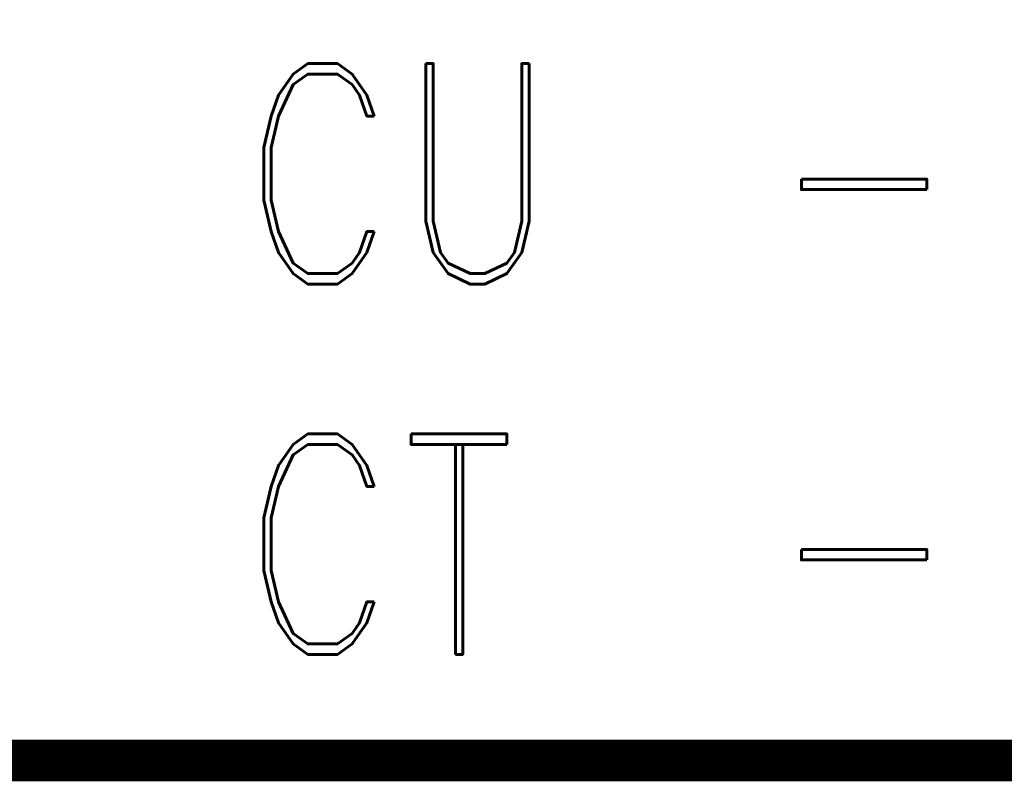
# Model space of a CAD drawing. Extents: x -2 to 113, y -136 to 16.
# Tile 17 of 256: x 28.09 to 32.98, y -136.04 to -132.26. Entities that reach past the tile are written whole.
import ezdxf
from ezdxf.enums import TextEntityAlignment as Align

# ---------------------------------------------------------------- set-up
doc = ezdxf.new("R2010")
doc.units = 0
doc.header["$MEASUREMENT"] = 0
doc.linetypes.add('SOLID', pattern=[0])
doc.layers.get('0').update_dxf_attribs({"linetype": 'SOLID'})
for name, color, linetype in [('1', 7, 'SOLID'), ('10', 7, 'SOLID'), ('11', 7, 'SOLID'), ('12', 7, 'SOLID'), ('13', 7, 'SOLID'), ('14', 7, 'SOLID'), ('15', 7, 'SOLID'), ('16', 7, 'SOLID'), ('17', 7, 'SOLID'), ('18', 7, 'SOLID'), ('19', 7, 'SOLID'), ('2', 7, 'SOLID'), ('20', 7, 'SOLID'), ('21', 7, 'SOLID'), ('22', 7, 'SOLID'), ('23', 7, 'SOLID'), ('24', 7, 'SOLID'), ('25', 7, 'SOLID'), ('26', 7, 'SOLID'), ('27', 7, 'SOLID'), ('28', 7, 'SOLID'), ('29', 7, 'SOLID'), ('3', 7, 'SOLID'), ('30', 7, 'SOLID'), ('31', 7, 'SOLID'), ('32', 7, 'SOLID'), ('33', 7, 'SOLID'), ('34', 7, 'SOLID'), ('35', 7, 'SOLID'), ('36', 7, 'SOLID'), ('37', 7, 'SOLID'), ('38', 7, 'SOLID'), ('39', 7, 'SOLID'), ('4', 7, 'SOLID'), ('40', 7, 'SOLID'), ('41', 7, 'SOLID'), ('42', 7, 'SOLID'), ('43', 7, 'SOLID'), ('44', 7, 'SOLID'), ('45', 7, 'SOLID'), ('46', 7, 'SOLID'), ('47', 7, 'SOLID'), ('48', 7, 'SOLID'), ('49', 7, 'SOLID'), ('5', 7, 'SOLID'), ('50', 7, 'SOLID'), ('51', 7, 'SOLID'), ('52', 7, 'SOLID'), ('53', 7, 'SOLID'), ('54', 7, 'SOLID'), ('55', 7, 'SOLID'), ('56', 7, 'SOLID'), ('57', 7, 'SOLID'), ('58', 7, 'SOLID'), ('59', 7, 'SOLID'), ('6', 7, 'SOLID'), ('60', 7, 'SOLID'), ('61', 7, 'SOLID'), ('62', 7, 'SOLID'), ('63', 7, 'SOLID'), ('64', 7, 'SOLID'), ('65', 7, 'SOLID'), ('66', 7, 'SOLID'), ('67', 7, 'SOLID'), ('68', 7, 'SOLID'), ('7', 7, 'SOLID'), ('8', 7, 'SOLID'), ('9', 7, 'SOLID')]:
    doc.layers.add(name, color=color, linetype=linetype)
doc.styles.add('ROMAND', font='romand', dxfattribs={"height": 1})

msp = doc.modelspace()

# ---------------------------------------------------------------- linework, layer by layer
at = {"color": 7, "linetype": 'SOLID', "const_width": 0.2059}
msp.add_lwpolyline([(-0.2175, -135.9326), (111.5472, -135.9326), (111.5472, -128.5797), (-0.2175, -128.5797), (-0.2175, -135.9326)], dxfattribs=at)
at = {"layer": '1', "color": 7, "linetype": 'SOLID', "const_width": 0.2059}
msp.add_lwpolyline([(-0.2175, -135.9326), (111.5472, -135.9326), (111.5472, -128.5797), (-0.2175, -128.5797), (-0.2175, -135.9326)], dxfattribs=at)
at = {"layer": '10', "color": 7, "linetype": 'SOLID', "const_width": 0.2059}
msp.add_lwpolyline([(-0.2175, -135.9326), (111.5472, -135.9326), (111.5472, -128.5797), (-0.2175, -128.5797), (-0.2175, -135.9326)], dxfattribs=at)
at = {"layer": '11', "color": 7, "linetype": 'SOLID', "const_width": 0.2059}
msp.add_lwpolyline([(-0.2175, -135.9326), (111.5472, -135.9326), (111.5472, -128.5797), (-0.2175, -128.5797), (-0.2175, -135.9326)], dxfattribs=at)
at = {"layer": '12', "color": 7, "linetype": 'SOLID', "const_width": 0.2059}
msp.add_lwpolyline([(-0.2175, -135.9326), (111.5472, -135.9326), (111.5472, -128.5797), (-0.2175, -128.5797), (-0.2175, -135.9326)], dxfattribs=at)
at = {"layer": '13', "color": 7, "linetype": 'SOLID', "const_width": 0.2059}
msp.add_lwpolyline([(-0.2175, -135.9326), (111.5472, -135.9326), (111.5472, -128.5797), (-0.2175, -128.5797), (-0.2175, -135.9326)], dxfattribs=at)
at = {"layer": '14', "color": 7, "linetype": 'SOLID', "const_width": 0.2059}
msp.add_lwpolyline([(-0.2175, -135.9326), (111.5472, -135.9326), (111.5472, -128.5797), (-0.2175, -128.5797), (-0.2175, -135.9326)], dxfattribs=at)
at = {"layer": '15', "color": 7, "linetype": 'SOLID', "const_width": 0.2059}
msp.add_lwpolyline([(-0.2175, -135.9326), (111.5472, -135.9326), (111.5472, -128.5797), (-0.2175, -128.5797), (-0.2175, -135.9326)], dxfattribs=at)
at = {"layer": '16', "color": 7, "linetype": 'SOLID', "const_width": 0.2059}
msp.add_lwpolyline([(-0.2175, -135.9326), (111.5472, -135.9326), (111.5472, -128.5797), (-0.2175, -128.5797), (-0.2175, -135.9326)], dxfattribs=at)
at = {"layer": '17', "color": 7, "linetype": 'SOLID', "const_width": 0.2059}
msp.add_lwpolyline([(-0.2175, -135.9326), (111.5472, -135.9326), (111.5472, -128.5797), (-0.2175, -128.5797), (-0.2175, -135.9326)], dxfattribs=at)
at = {"layer": '18', "color": 7, "linetype": 'SOLID', "const_width": 0.2059}
msp.add_lwpolyline([(-0.2175, -135.9326), (111.5472, -135.9326), (111.5472, -128.5797), (-0.2175, -128.5797), (-0.2175, -135.9326)], dxfattribs=at)
at = {"layer": '19', "color": 7, "linetype": 'SOLID', "const_width": 0.2059}
msp.add_lwpolyline([(-0.2175, -135.9326), (111.5472, -135.9326), (111.5472, -128.5797), (-0.2175, -128.5797), (-0.2175, -135.9326)], dxfattribs=at)
at = {"layer": '2', "color": 7, "linetype": 'SOLID', "const_width": 0.2059}
msp.add_lwpolyline([(-0.2175, -135.9326), (111.5472, -135.9326), (111.5472, -128.5797), (-0.2175, -128.5797), (-0.2175, -135.9326)], dxfattribs=at)
at = {"layer": '20', "color": 7, "linetype": 'SOLID', "const_width": 0.2059}
msp.add_lwpolyline([(-0.2175, -135.9326), (111.5472, -135.9326), (111.5472, -128.5797), (-0.2175, -128.5797), (-0.2175, -135.9326)], dxfattribs=at)
at = {"layer": '21', "color": 7, "linetype": 'SOLID', "const_width": 0.2059}
msp.add_lwpolyline([(-0.2175, -135.9326), (111.5472, -135.9326), (111.5472, -128.5797), (-0.2175, -128.5797), (-0.2175, -135.9326)], dxfattribs=at)
at = {"layer": '22', "color": 7, "linetype": 'SOLID', "const_width": 0.2059}
msp.add_lwpolyline([(-0.2175, -135.9326), (111.5472, -135.9326), (111.5472, -128.5797), (-0.2175, -128.5797), (-0.2175, -135.9326)], dxfattribs=at)
at = {"layer": '23', "color": 7, "linetype": 'SOLID', "const_width": 0.2059}
msp.add_lwpolyline([(-0.2175, -135.9326), (111.5472, -135.9326), (111.5472, -128.5797), (-0.2175, -128.5797), (-0.2175, -135.9326)], dxfattribs=at)
at = {"layer": '24', "color": 7, "linetype": 'SOLID', "const_width": 0.2059}
msp.add_lwpolyline([(-0.2175, -135.9326), (111.5472, -135.9326), (111.5472, -128.5797), (-0.2175, -128.5797), (-0.2175, -135.9326)], dxfattribs=at)
at = {"layer": '25', "color": 7, "linetype": 'SOLID', "const_width": 0.2059}
msp.add_lwpolyline([(-0.2175, -135.9326), (111.5472, -135.9326), (111.5472, -128.5797), (-0.2175, -128.5797), (-0.2175, -135.9326)], dxfattribs=at)
at = {"layer": '26', "color": 7, "linetype": 'SOLID', "const_width": 0.2059}
msp.add_lwpolyline([(-0.2175, -135.9326), (111.5472, -135.9326), (111.5472, -128.5797), (-0.2175, -128.5797), (-0.2175, -135.9326)], dxfattribs=at)
at = {"layer": '27', "color": 7, "linetype": 'SOLID', "const_width": 0.2059}
msp.add_lwpolyline([(-0.2175, -135.9326), (111.5472, -135.9326), (111.5472, -128.5797), (-0.2175, -128.5797), (-0.2175, -135.9326)], dxfattribs=at)
at = {"layer": '28', "color": 7, "linetype": 'SOLID', "const_width": 0.2059}
msp.add_lwpolyline([(-0.2175, -135.9326), (111.5472, -135.9326), (111.5472, -128.5797), (-0.2175, -128.5797), (-0.2175, -135.9326)], dxfattribs=at)
at = {"layer": '29', "color": 7, "linetype": 'SOLID', "const_width": 0.2059}
msp.add_lwpolyline([(-0.2175, -135.9326), (111.5472, -135.9326), (111.5472, -128.5797), (-0.2175, -128.5797), (-0.2175, -135.9326)], dxfattribs=at)
at = {"layer": '3', "color": 7, "linetype": 'SOLID', "const_width": 0.2059}
msp.add_lwpolyline([(-0.2175, -135.9326), (111.5472, -135.9326), (111.5472, -128.5797), (-0.2175, -128.5797), (-0.2175, -135.9326)], dxfattribs=at)
at = {"layer": '30', "color": 7, "linetype": 'SOLID', "const_width": 0.2059}
msp.add_lwpolyline([(-0.2175, -135.9326), (111.5472, -135.9326), (111.5472, -128.5797), (-0.2175, -128.5797), (-0.2175, -135.9326)], dxfattribs=at)
at = {"layer": '31', "color": 7, "linetype": 'SOLID', "const_width": 0.2059}
msp.add_lwpolyline([(-0.2175, -135.9326), (111.5472, -135.9326), (111.5472, -128.5797), (-0.2175, -128.5797), (-0.2175, -135.9326)], dxfattribs=at)
at = {"layer": '32', "color": 7, "linetype": 'SOLID', "const_width": 0.2059}
msp.add_lwpolyline([(-0.2175, -135.9326), (111.5472, -135.9326), (111.5472, -128.5797), (-0.2175, -128.5797), (-0.2175, -135.9326)], dxfattribs=at)
at = {"layer": '33', "color": 7, "linetype": 'SOLID', "const_width": 0.2059}
msp.add_lwpolyline([(-0.2175, -135.9326), (111.5472, -135.9326), (111.5472, -128.5797), (-0.2175, -128.5797), (-0.2175, -135.9326)], dxfattribs=at)
at = {"layer": '34', "color": 7, "linetype": 'SOLID', "const_width": 0.2059}
msp.add_lwpolyline([(-0.2175, -135.9326), (111.5472, -135.9326), (111.5472, -128.5797), (-0.2175, -128.5797), (-0.2175, -135.9326)], dxfattribs=at)
at = {"layer": '35', "color": 7, "linetype": 'SOLID', "const_width": 0.2059}
msp.add_lwpolyline([(-0.2175, -135.9326), (111.5472, -135.9326), (111.5472, -128.5797), (-0.2175, -128.5797), (-0.2175, -135.9326)], dxfattribs=at)
at = {"layer": '36', "color": 7, "linetype": 'SOLID', "const_width": 0.2059}
msp.add_lwpolyline([(-0.2175, -135.9326), (111.5472, -135.9326), (111.5472, -128.5797), (-0.2175, -128.5797), (-0.2175, -135.9326)], dxfattribs=at)
at = {"layer": '37', "color": 7, "linetype": 'SOLID', "const_width": 0.2059}
msp.add_lwpolyline([(-0.2175, -135.9326), (111.5472, -135.9326), (111.5472, -128.5797), (-0.2175, -128.5797), (-0.2175, -135.9326)], dxfattribs=at)
at = {"layer": '38', "color": 7, "linetype": 'SOLID', "const_width": 0.2059}
msp.add_lwpolyline([(-0.2175, -135.9326), (111.5472, -135.9326), (111.5472, -128.5797), (-0.2175, -128.5797), (-0.2175, -135.9326)], dxfattribs=at)
at = {"layer": '39', "color": 7, "linetype": 'SOLID', "const_width": 0.2059}
msp.add_lwpolyline([(-0.2175, -135.9326), (111.5472, -135.9326), (111.5472, -128.5797), (-0.2175, -128.5797), (-0.2175, -135.9326)], dxfattribs=at)
at = {"layer": '4', "color": 7, "linetype": 'SOLID', "const_width": 0.2059}
msp.add_lwpolyline([(-0.2175, -135.9326), (111.5472, -135.9326), (111.5472, -128.5797), (-0.2175, -128.5797), (-0.2175, -135.9326)], dxfattribs=at)
at = {"layer": '40', "color": 7, "linetype": 'SOLID', "const_width": 0.2059}
msp.add_lwpolyline([(-0.2175, -135.9326), (111.5472, -135.9326), (111.5472, -128.5797), (-0.2175, -128.5797), (-0.2175, -135.9326)], dxfattribs=at)
at = {"layer": '41', "color": 7, "linetype": 'SOLID', "const_width": 0.2059}
msp.add_lwpolyline([(-0.2175, -135.9326), (111.5472, -135.9326), (111.5472, -128.5797), (-0.2175, -128.5797), (-0.2175, -135.9326)], dxfattribs=at)
at = {"layer": '42', "color": 7, "linetype": 'SOLID', "const_width": 0.2059}
msp.add_lwpolyline([(-0.2175, -135.9326), (111.5472, -135.9326), (111.5472, -128.5797), (-0.2175, -128.5797), (-0.2175, -135.9326)], dxfattribs=at)
at = {"layer": '43', "color": 7, "linetype": 'SOLID', "const_width": 0.2059}
msp.add_lwpolyline([(-0.2175, -135.9326), (111.5472, -135.9326), (111.5472, -128.5797), (-0.2175, -128.5797), (-0.2175, -135.9326)], dxfattribs=at)
at = {"layer": '44', "color": 7, "linetype": 'SOLID', "const_width": 0.2059}
msp.add_lwpolyline([(-0.2175, -135.9326), (111.5472, -135.9326), (111.5472, -128.5797), (-0.2175, -128.5797), (-0.2175, -135.9326)], dxfattribs=at)
at = {"layer": '45', "color": 7, "linetype": 'SOLID', "const_width": 0.2059}
msp.add_lwpolyline([(-0.2175, -135.9326), (111.5472, -135.9326), (111.5472, -128.5797), (-0.2175, -128.5797), (-0.2175, -135.9326)], dxfattribs=at)
at = {"layer": '46', "color": 7, "linetype": 'SOLID', "const_width": 0.2059}
msp.add_lwpolyline([(-0.2175, -135.9326), (111.5472, -135.9326), (111.5472, -128.5797), (-0.2175, -128.5797), (-0.2175, -135.9326)], dxfattribs=at)
at = {"layer": '47', "color": 7, "linetype": 'SOLID', "const_width": 0.2059}
msp.add_lwpolyline([(-0.2175, -135.9326), (111.5472, -135.9326), (111.5472, -128.5797), (-0.2175, -128.5797), (-0.2175, -135.9326)], dxfattribs=at)
at = {"layer": '48', "color": 7, "linetype": 'SOLID', "const_width": 0.2059}
msp.add_lwpolyline([(-0.2175, -135.9326), (111.5472, -135.9326), (111.5472, -128.5797), (-0.2175, -128.5797), (-0.2175, -135.9326)], dxfattribs=at)
at = {"layer": '49', "color": 7, "linetype": 'SOLID', "const_width": 0.2059}
msp.add_lwpolyline([(-0.2175, -135.9326), (111.5472, -135.9326), (111.5472, -128.5797), (-0.2175, -128.5797), (-0.2175, -135.9326)], dxfattribs=at)
at = {"layer": '5', "color": 7, "linetype": 'SOLID', "const_width": 0.2059}
msp.add_lwpolyline([(-0.2175, -135.9326), (111.5472, -135.9326), (111.5472, -128.5797), (-0.2175, -128.5797), (-0.2175, -135.9326)], dxfattribs=at)
at = {"layer": '50', "color": 7, "linetype": 'SOLID', "const_width": 0.2059}
msp.add_lwpolyline([(-0.2175, -135.9326), (111.5472, -135.9326), (111.5472, -128.5797), (-0.2175, -128.5797), (-0.2175, -135.9326)], dxfattribs=at)
at = {"layer": '51', "color": 7, "linetype": 'SOLID', "const_width": 0.2059}
msp.add_lwpolyline([(-0.2175, -135.9326), (111.5472, -135.9326), (111.5472, -128.5797), (-0.2175, -128.5797), (-0.2175, -135.9326)], dxfattribs=at)
at = {"layer": '52', "color": 7, "linetype": 'SOLID', "const_width": 0.2059}
msp.add_lwpolyline([(-0.2175, -135.9326), (111.5472, -135.9326), (111.5472, -128.5797), (-0.2175, -128.5797), (-0.2175, -135.9326)], dxfattribs=at)
at = {"layer": '53', "color": 7, "linetype": 'SOLID', "const_width": 0.2059}
msp.add_lwpolyline([(-0.2175, -135.9326), (111.5472, -135.9326), (111.5472, -128.5797), (-0.2175, -128.5797), (-0.2175, -135.9326)], dxfattribs=at)
at = {"layer": '54', "color": 7, "linetype": 'SOLID', "const_width": 0.2059}
msp.add_lwpolyline([(-0.2175, -135.9326), (111.5472, -135.9326), (111.5472, -128.5797), (-0.2175, -128.5797), (-0.2175, -135.9326)], dxfattribs=at)
at = {"layer": '55', "color": 7, "linetype": 'SOLID', "const_width": 0.2059}
msp.add_lwpolyline([(-0.2175, -135.9326), (111.5472, -135.9326), (111.5472, -128.5797), (-0.2175, -128.5797), (-0.2175, -135.9326)], dxfattribs=at)
at = {"layer": '56', "color": 7, "linetype": 'SOLID', "const_width": 0.2059}
msp.add_lwpolyline([(-0.2175, -135.9326), (111.5472, -135.9326), (111.5472, -128.5797), (-0.2175, -128.5797), (-0.2175, -135.9326)], dxfattribs=at)
at = {"layer": '57', "color": 7, "linetype": 'SOLID', "const_width": 0.2059}
msp.add_lwpolyline([(-0.2175, -135.9326), (111.5472, -135.9326), (111.5472, -128.5797), (-0.2175, -128.5797), (-0.2175, -135.9326)], dxfattribs=at)
at = {"layer": '58', "color": 7, "linetype": 'SOLID', "const_width": 0.2059}
msp.add_lwpolyline([(-0.2175, -135.9326), (111.5472, -135.9326), (111.5472, -128.5797), (-0.2175, -128.5797), (-0.2175, -135.9326)], dxfattribs=at)
at = {"layer": '59', "color": 7, "linetype": 'SOLID', "const_width": 0.2059}
msp.add_lwpolyline([(-0.2175, -135.9326), (111.5472, -135.9326), (111.5472, -128.5797), (-0.2175, -128.5797), (-0.2175, -135.9326)], dxfattribs=at)
at = {"layer": '6', "color": 7, "linetype": 'SOLID', "const_width": 0.2059}
msp.add_lwpolyline([(-0.2175, -135.9326), (111.5472, -135.9326), (111.5472, -128.5797), (-0.2175, -128.5797), (-0.2175, -135.9326)], dxfattribs=at)
at = {"layer": '60', "color": 7, "linetype": 'SOLID', "const_width": 0.2059}
msp.add_lwpolyline([(-0.2175, -135.9326), (111.5472, -135.9326), (111.5472, -128.5797), (-0.2175, -128.5797), (-0.2175, -135.9326)], dxfattribs=at)
at = {"layer": '61', "color": 7, "linetype": 'SOLID', "const_width": 0.2059}
msp.add_lwpolyline([(-0.2175, -135.9326), (111.5472, -135.9326), (111.5472, -128.5797), (-0.2175, -128.5797), (-0.2175, -135.9326)], dxfattribs=at)
at = {"layer": '62', "color": 7, "linetype": 'SOLID', "const_width": 0.2059}
msp.add_lwpolyline([(-0.2175, -135.9326), (111.5472, -135.9326), (111.5472, -128.5797), (-0.2175, -128.5797), (-0.2175, -135.9326)], dxfattribs=at)
at = {"layer": '63', "color": 7, "linetype": 'SOLID', "const_width": 0.2059}
msp.add_lwpolyline([(-0.2175, -135.9326), (111.5472, -135.9326), (111.5472, -128.5797), (-0.2175, -128.5797), (-0.2175, -135.9326)], dxfattribs=at)
at = {"layer": '64', "color": 7, "linetype": 'SOLID', "const_width": 0.2059}
msp.add_lwpolyline([(-0.2175, -135.9326), (111.5472, -135.9326), (111.5472, -128.5797), (-0.2175, -128.5797), (-0.2175, -135.9326)], dxfattribs=at)
at = {"layer": '65', "color": 7, "linetype": 'SOLID', "const_width": 0.2059}
msp.add_lwpolyline([(-0.2175, -135.9326), (111.5472, -135.9326), (111.5472, -128.5797), (-0.2175, -128.5797), (-0.2175, -135.9326)], dxfattribs=at)
at = {"layer": '66', "color": 7, "linetype": 'SOLID', "const_width": 0.2059}
msp.add_lwpolyline([(-0.2175, -135.9326), (111.5472, -135.9326), (111.5472, -128.5797), (-0.2175, -128.5797), (-0.2175, -135.9326)], dxfattribs=at)
at = {"layer": '67', "color": 7, "linetype": 'SOLID', "const_width": 0.2059}
msp.add_lwpolyline([(-0.2175, -135.9326), (111.5472, -135.9326), (111.5472, -128.5797), (-0.2175, -128.5797), (-0.2175, -135.9326)], dxfattribs=at)
at = {"layer": '68', "color": 7, "linetype": 'SOLID', "const_width": 0.2059}
msp.add_lwpolyline([(-0.2175, -135.9326), (111.5472, -135.9326), (111.5472, -128.5797), (-0.2175, -128.5797), (-0.2175, -135.9326)], dxfattribs=at)
at = {"layer": '7', "color": 7, "linetype": 'SOLID', "const_width": 0.2059}
msp.add_lwpolyline([(-0.2175, -135.9326), (111.5472, -135.9326), (111.5472, -128.5797), (-0.2175, -128.5797), (-0.2175, -135.9326)], dxfattribs=at)
at = {"layer": '8', "color": 7, "linetype": 'SOLID', "const_width": 0.2059}
msp.add_lwpolyline([(-0.2175, -135.9326), (111.5472, -135.9326), (111.5472, -128.5797), (-0.2175, -128.5797), (-0.2175, -135.9326)], dxfattribs=at)
at = {"layer": '9', "color": 7, "linetype": 'SOLID', "const_width": 0.2059}
msp.add_lwpolyline([(-0.2175, -135.9326), (111.5472, -135.9326), (111.5472, -128.5797), (-0.2175, -128.5797), (-0.2175, -135.9326)], dxfattribs=at)

# ---------------------------------------------------------------- texts
at = {"color": 7, "style": 'ROMAND', "width": 0.78}
for s, p in [('CU', (29.1942, -133.0209)), ('CT', (29.1942, -134.8591))]:
    msp.add_text(s, height=1.09412, dxfattribs=at).set_placement(p, align=Align.MIDDLE_LEFT)
for p in [(32.2825, -133.0209), (32.2825, -134.8591)]:
    msp.add_text('-', height=1.0941, dxfattribs=at).set_placement(p, align=Align.MIDDLE_CENTER)
at = {"layer": '1', "color": 7, "style": 'ROMAND', "width": 0.78}
for s, p in [('CU', (29.1942, -133.0209)), ('CT', (29.1942, -134.8591))]:
    msp.add_text(s, height=1.09412, dxfattribs=at).set_placement(p, align=Align.MIDDLE_LEFT)
for p in [(32.2825, -133.0209), (32.2825, -134.8591)]:
    msp.add_text('-', height=1.0941, dxfattribs=at).set_placement(p, align=Align.MIDDLE_CENTER)
at = {"layer": '10', "color": 7, "style": 'ROMAND', "width": 0.78}
for s, p in [('CU', (29.1942, -133.0209)), ('CT', (29.1942, -134.8591))]:
    msp.add_text(s, height=1.09412, dxfattribs=at).set_placement(p, align=Align.MIDDLE_LEFT)
for p in [(32.2825, -133.0209), (32.2825, -134.8591)]:
    msp.add_text('-', height=1.0941, dxfattribs=at).set_placement(p, align=Align.MIDDLE_CENTER)
at = {"layer": '11', "color": 7, "style": 'ROMAND', "width": 0.78}
for s, p in [('CU', (29.1942, -133.0209)), ('CT', (29.1942, -134.8591))]:
    msp.add_text(s, height=1.09412, dxfattribs=at).set_placement(p, align=Align.MIDDLE_LEFT)
for p in [(32.2825, -133.0209), (32.2825, -134.8591)]:
    msp.add_text('-', height=1.0941, dxfattribs=at).set_placement(p, align=Align.MIDDLE_CENTER)
at = {"layer": '12', "color": 7, "style": 'ROMAND', "width": 0.78}
for s, p in [('CU', (29.1942, -133.0209)), ('CT', (29.1942, -134.8591))]:
    msp.add_text(s, height=1.09412, dxfattribs=at).set_placement(p, align=Align.MIDDLE_LEFT)
for p in [(32.2825, -133.0209), (32.2825, -134.8591)]:
    msp.add_text('-', height=1.0941, dxfattribs=at).set_placement(p, align=Align.MIDDLE_CENTER)
at = {"layer": '13', "color": 7, "style": 'ROMAND', "width": 0.78}
for s, p in [('CU', (29.1942, -133.0209)), ('CT', (29.1942, -134.8591))]:
    msp.add_text(s, height=1.09412, dxfattribs=at).set_placement(p, align=Align.MIDDLE_LEFT)
for p in [(32.2825, -133.0209), (32.2825, -134.8591)]:
    msp.add_text('-', height=1.0941, dxfattribs=at).set_placement(p, align=Align.MIDDLE_CENTER)
at = {"layer": '14', "color": 7, "style": 'ROMAND', "width": 0.78}
for s, p in [('CU', (29.1942, -133.0209)), ('CT', (29.1942, -134.8591))]:
    msp.add_text(s, height=1.09412, dxfattribs=at).set_placement(p, align=Align.MIDDLE_LEFT)
for p in [(32.2825, -133.0209), (32.2825, -134.8591)]:
    msp.add_text('-', height=1.0941, dxfattribs=at).set_placement(p, align=Align.MIDDLE_CENTER)
at = {"layer": '15', "color": 7, "style": 'ROMAND', "width": 0.78}
for s, p in [('CU', (29.1942, -133.0209)), ('CT', (29.1942, -134.8591))]:
    msp.add_text(s, height=1.09412, dxfattribs=at).set_placement(p, align=Align.MIDDLE_LEFT)
for p in [(32.2825, -133.0209), (32.2825, -134.8591)]:
    msp.add_text('-', height=1.0941, dxfattribs=at).set_placement(p, align=Align.MIDDLE_CENTER)
at = {"layer": '16', "color": 7, "style": 'ROMAND', "width": 0.78}
for s, p in [('CU', (29.1942, -133.0209)), ('CT', (29.1942, -134.8591))]:
    msp.add_text(s, height=1.09412, dxfattribs=at).set_placement(p, align=Align.MIDDLE_LEFT)
for p in [(32.2825, -133.0209), (32.2825, -134.8591)]:
    msp.add_text('-', height=1.0941, dxfattribs=at).set_placement(p, align=Align.MIDDLE_CENTER)
at = {"layer": '17', "color": 7, "style": 'ROMAND', "width": 0.78}
for s, p in [('CU', (29.1942, -133.0209)), ('CT', (29.1942, -134.8591))]:
    msp.add_text(s, height=1.09412, dxfattribs=at).set_placement(p, align=Align.MIDDLE_LEFT)
for p in [(32.2825, -133.0209), (32.2825, -134.8591)]:
    msp.add_text('-', height=1.0941, dxfattribs=at).set_placement(p, align=Align.MIDDLE_CENTER)
at = {"layer": '18', "color": 7, "style": 'ROMAND', "width": 0.78}
for s, p in [('CU', (29.1942, -133.0209)), ('CT', (29.1942, -134.8591))]:
    msp.add_text(s, height=1.09412, dxfattribs=at).set_placement(p, align=Align.MIDDLE_LEFT)
for p in [(32.2825, -133.0209), (32.2825, -134.8591)]:
    msp.add_text('-', height=1.0941, dxfattribs=at).set_placement(p, align=Align.MIDDLE_CENTER)
at = {"layer": '19', "color": 7, "style": 'ROMAND', "width": 0.78}
for s, p in [('CU', (29.1942, -133.0209)), ('CT', (29.1942, -134.8591))]:
    msp.add_text(s, height=1.09412, dxfattribs=at).set_placement(p, align=Align.MIDDLE_LEFT)
for p in [(32.2825, -133.0209), (32.2825, -134.8591)]:
    msp.add_text('-', height=1.0941, dxfattribs=at).set_placement(p, align=Align.MIDDLE_CENTER)
at = {"layer": '2', "color": 7, "style": 'ROMAND', "width": 0.78}
for s, p in [('CU', (29.1942, -133.0209)), ('CT', (29.1942, -134.8591))]:
    msp.add_text(s, height=1.09412, dxfattribs=at).set_placement(p, align=Align.MIDDLE_LEFT)
for p in [(32.2825, -133.0209), (32.2825, -134.8591)]:
    msp.add_text('-', height=1.0941, dxfattribs=at).set_placement(p, align=Align.MIDDLE_CENTER)
at = {"layer": '20', "color": 7, "style": 'ROMAND', "width": 0.78}
for s, p in [('CU', (29.1942, -133.0209)), ('CT', (29.1942, -134.8591))]:
    msp.add_text(s, height=1.09412, dxfattribs=at).set_placement(p, align=Align.MIDDLE_LEFT)
for p in [(32.2825, -133.0209), (32.2825, -134.8591)]:
    msp.add_text('-', height=1.0941, dxfattribs=at).set_placement(p, align=Align.MIDDLE_CENTER)
at = {"layer": '21', "color": 7, "style": 'ROMAND', "width": 0.78}
for s, p in [('CU', (29.1942, -133.0209)), ('CT', (29.1942, -134.8591))]:
    msp.add_text(s, height=1.09412, dxfattribs=at).set_placement(p, align=Align.MIDDLE_LEFT)
for p in [(32.2825, -133.0209), (32.2825, -134.8591)]:
    msp.add_text('-', height=1.0941, dxfattribs=at).set_placement(p, align=Align.MIDDLE_CENTER)
at = {"layer": '22', "color": 7, "style": 'ROMAND', "width": 0.78}
for s, p in [('CU', (29.1942, -133.0209)), ('CT', (29.1942, -134.8591))]:
    msp.add_text(s, height=1.09412, dxfattribs=at).set_placement(p, align=Align.MIDDLE_LEFT)
for p in [(32.2825, -133.0209), (32.2825, -134.8591)]:
    msp.add_text('-', height=1.0941, dxfattribs=at).set_placement(p, align=Align.MIDDLE_CENTER)
at = {"layer": '23', "color": 7, "style": 'ROMAND', "width": 0.78}
for s, p in [('CU', (29.1942, -133.0209)), ('CT', (29.1942, -134.8591))]:
    msp.add_text(s, height=1.09412, dxfattribs=at).set_placement(p, align=Align.MIDDLE_LEFT)
for p in [(32.2825, -133.0209), (32.2825, -134.8591)]:
    msp.add_text('-', height=1.0941, dxfattribs=at).set_placement(p, align=Align.MIDDLE_CENTER)
at = {"layer": '24', "color": 7, "style": 'ROMAND', "width": 0.78}
for s, p in [('CU', (29.1942, -133.0209)), ('CT', (29.1942, -134.8591))]:
    msp.add_text(s, height=1.09412, dxfattribs=at).set_placement(p, align=Align.MIDDLE_LEFT)
for p in [(32.2825, -133.0209), (32.2825, -134.8591)]:
    msp.add_text('-', height=1.0941, dxfattribs=at).set_placement(p, align=Align.MIDDLE_CENTER)
at = {"layer": '25', "color": 7, "style": 'ROMAND', "width": 0.78}
for s, p in [('CU', (29.1942, -133.0209)), ('CT', (29.1942, -134.8591))]:
    msp.add_text(s, height=1.09412, dxfattribs=at).set_placement(p, align=Align.MIDDLE_LEFT)
for p in [(32.2825, -133.0209), (32.2825, -134.8591)]:
    msp.add_text('-', height=1.0941, dxfattribs=at).set_placement(p, align=Align.MIDDLE_CENTER)
at = {"layer": '26', "color": 7, "style": 'ROMAND', "width": 0.78}
for s, p in [('CU', (29.1942, -133.0209)), ('CT', (29.1942, -134.8591))]:
    msp.add_text(s, height=1.09412, dxfattribs=at).set_placement(p, align=Align.MIDDLE_LEFT)
for p in [(32.2825, -133.0209), (32.2825, -134.8591)]:
    msp.add_text('-', height=1.0941, dxfattribs=at).set_placement(p, align=Align.MIDDLE_CENTER)
at = {"layer": '27', "color": 7, "style": 'ROMAND', "width": 0.78}
for s, p in [('CU', (29.1942, -133.0209)), ('CT', (29.1942, -134.8591))]:
    msp.add_text(s, height=1.09412, dxfattribs=at).set_placement(p, align=Align.MIDDLE_LEFT)
for p in [(32.2825, -133.0209), (32.2825, -134.8591)]:
    msp.add_text('-', height=1.0941, dxfattribs=at).set_placement(p, align=Align.MIDDLE_CENTER)
at = {"layer": '28', "color": 7, "style": 'ROMAND', "width": 0.78}
for s, p in [('CU', (29.1942, -133.0209)), ('CT', (29.1942, -134.8591))]:
    msp.add_text(s, height=1.09412, dxfattribs=at).set_placement(p, align=Align.MIDDLE_LEFT)
for p in [(32.2825, -133.0209), (32.2825, -134.8591)]:
    msp.add_text('-', height=1.0941, dxfattribs=at).set_placement(p, align=Align.MIDDLE_CENTER)
at = {"layer": '29', "color": 7, "style": 'ROMAND', "width": 0.78}
for s, p in [('CU', (29.1942, -133.0209)), ('CT', (29.1942, -134.8591))]:
    msp.add_text(s, height=1.09412, dxfattribs=at).set_placement(p, align=Align.MIDDLE_LEFT)
for p in [(32.2825, -133.0209), (32.2825, -134.8591)]:
    msp.add_text('-', height=1.0941, dxfattribs=at).set_placement(p, align=Align.MIDDLE_CENTER)
at = {"layer": '3', "color": 7, "style": 'ROMAND', "width": 0.78}
for s, p in [('CU', (29.1942, -133.0209)), ('CT', (29.1942, -134.8591))]:
    msp.add_text(s, height=1.09412, dxfattribs=at).set_placement(p, align=Align.MIDDLE_LEFT)
for p in [(32.2825, -133.0209), (32.2825, -134.8591)]:
    msp.add_text('-', height=1.0941, dxfattribs=at).set_placement(p, align=Align.MIDDLE_CENTER)
at = {"layer": '30', "color": 7, "style": 'ROMAND', "width": 0.78}
for s, p in [('CU', (29.1942, -133.0209)), ('CT', (29.1942, -134.8591))]:
    msp.add_text(s, height=1.09412, dxfattribs=at).set_placement(p, align=Align.MIDDLE_LEFT)
for p in [(32.2825, -133.0209), (32.2825, -134.8591)]:
    msp.add_text('-', height=1.0941, dxfattribs=at).set_placement(p, align=Align.MIDDLE_CENTER)
at = {"layer": '31', "color": 7, "style": 'ROMAND', "width": 0.78}
for s, p in [('CU', (29.1942, -133.0209)), ('CT', (29.1942, -134.8591))]:
    msp.add_text(s, height=1.09412, dxfattribs=at).set_placement(p, align=Align.MIDDLE_LEFT)
for p in [(32.2825, -133.0209), (32.2825, -134.8591)]:
    msp.add_text('-', height=1.0941, dxfattribs=at).set_placement(p, align=Align.MIDDLE_CENTER)
at = {"layer": '32', "color": 7, "style": 'ROMAND', "width": 0.78}
for s, p in [('CU', (29.1942, -133.0209)), ('CT', (29.1942, -134.8591))]:
    msp.add_text(s, height=1.09412, dxfattribs=at).set_placement(p, align=Align.MIDDLE_LEFT)
for p in [(32.2825, -133.0209), (32.2825, -134.8591)]:
    msp.add_text('-', height=1.0941, dxfattribs=at).set_placement(p, align=Align.MIDDLE_CENTER)
at = {"layer": '33', "color": 7, "style": 'ROMAND', "width": 0.78}
for s, p in [('CU', (29.1942, -133.0209)), ('CT', (29.1942, -134.8591))]:
    msp.add_text(s, height=1.09412, dxfattribs=at).set_placement(p, align=Align.MIDDLE_LEFT)
for p in [(32.2825, -133.0209), (32.2825, -134.8591)]:
    msp.add_text('-', height=1.0941, dxfattribs=at).set_placement(p, align=Align.MIDDLE_CENTER)
at = {"layer": '34', "color": 7, "style": 'ROMAND', "width": 0.78}
for s, p in [('CU', (29.1942, -133.0209)), ('CT', (29.1942, -134.8591))]:
    msp.add_text(s, height=1.09412, dxfattribs=at).set_placement(p, align=Align.MIDDLE_LEFT)
for p in [(32.2825, -133.0209), (32.2825, -134.8591)]:
    msp.add_text('-', height=1.0941, dxfattribs=at).set_placement(p, align=Align.MIDDLE_CENTER)
at = {"layer": '35', "color": 7, "style": 'ROMAND', "width": 0.78}
for s, p in [('CU', (29.1942, -133.0209)), ('CT', (29.1942, -134.8591))]:
    msp.add_text(s, height=1.09412, dxfattribs=at).set_placement(p, align=Align.MIDDLE_LEFT)
for p in [(32.2825, -133.0209), (32.2825, -134.8591)]:
    msp.add_text('-', height=1.0941, dxfattribs=at).set_placement(p, align=Align.MIDDLE_CENTER)
at = {"layer": '36', "color": 7, "style": 'ROMAND', "width": 0.78}
for s, p in [('CU', (29.1942, -133.0209)), ('CT', (29.1942, -134.8591))]:
    msp.add_text(s, height=1.09412, dxfattribs=at).set_placement(p, align=Align.MIDDLE_LEFT)
for p in [(32.2825, -133.0209), (32.2825, -134.8591)]:
    msp.add_text('-', height=1.0941, dxfattribs=at).set_placement(p, align=Align.MIDDLE_CENTER)
at = {"layer": '37', "color": 7, "style": 'ROMAND', "width": 0.78}
for s, p in [('CU', (29.1942, -133.0209)), ('CT', (29.1942, -134.8591))]:
    msp.add_text(s, height=1.09412, dxfattribs=at).set_placement(p, align=Align.MIDDLE_LEFT)
for p in [(32.2825, -133.0209), (32.2825, -134.8591)]:
    msp.add_text('-', height=1.0941, dxfattribs=at).set_placement(p, align=Align.MIDDLE_CENTER)
at = {"layer": '38', "color": 7, "style": 'ROMAND', "width": 0.78}
for s, p in [('CU', (29.1942, -133.0209)), ('CT', (29.1942, -134.8591))]:
    msp.add_text(s, height=1.09412, dxfattribs=at).set_placement(p, align=Align.MIDDLE_LEFT)
for p in [(32.2825, -133.0209), (32.2825, -134.8591)]:
    msp.add_text('-', height=1.0941, dxfattribs=at).set_placement(p, align=Align.MIDDLE_CENTER)
at = {"layer": '39', "color": 7, "style": 'ROMAND', "width": 0.78}
for s, p in [('CU', (29.1942, -133.0209)), ('CT', (29.1942, -134.8591))]:
    msp.add_text(s, height=1.09412, dxfattribs=at).set_placement(p, align=Align.MIDDLE_LEFT)
for p in [(32.2825, -133.0209), (32.2825, -134.8591)]:
    msp.add_text('-', height=1.0941, dxfattribs=at).set_placement(p, align=Align.MIDDLE_CENTER)
at = {"layer": '4', "color": 7, "style": 'ROMAND', "width": 0.78}
for s, p in [('CU', (29.1942, -133.0209)), ('CT', (29.1942, -134.8591))]:
    msp.add_text(s, height=1.09412, dxfattribs=at).set_placement(p, align=Align.MIDDLE_LEFT)
for p in [(32.2825, -133.0209), (32.2825, -134.8591)]:
    msp.add_text('-', height=1.0941, dxfattribs=at).set_placement(p, align=Align.MIDDLE_CENTER)
at = {"layer": '40', "color": 7, "style": 'ROMAND', "width": 0.78}
for s, p in [('CU', (29.1942, -133.0209)), ('CT', (29.1942, -134.8591))]:
    msp.add_text(s, height=1.09412, dxfattribs=at).set_placement(p, align=Align.MIDDLE_LEFT)
for p in [(32.2825, -133.0209), (32.2825, -134.8591)]:
    msp.add_text('-', height=1.0941, dxfattribs=at).set_placement(p, align=Align.MIDDLE_CENTER)
at = {"layer": '41', "color": 7, "style": 'ROMAND', "width": 0.78}
for s, p in [('CU', (29.1942, -133.0209)), ('CT', (29.1942, -134.8591))]:
    msp.add_text(s, height=1.09412, dxfattribs=at).set_placement(p, align=Align.MIDDLE_LEFT)
for p in [(32.2825, -133.0209), (32.2825, -134.8591)]:
    msp.add_text('-', height=1.0941, dxfattribs=at).set_placement(p, align=Align.MIDDLE_CENTER)
at = {"layer": '42', "color": 7, "style": 'ROMAND', "width": 0.78}
for s, p in [('CU', (29.1942, -133.0209)), ('CT', (29.1942, -134.8591))]:
    msp.add_text(s, height=1.09412, dxfattribs=at).set_placement(p, align=Align.MIDDLE_LEFT)
for p in [(32.2825, -133.0209), (32.2825, -134.8591)]:
    msp.add_text('-', height=1.0941, dxfattribs=at).set_placement(p, align=Align.MIDDLE_CENTER)
at = {"layer": '43', "color": 7, "style": 'ROMAND', "width": 0.78}
for s, p in [('CU', (29.1942, -133.0209)), ('CT', (29.1942, -134.8591))]:
    msp.add_text(s, height=1.09412, dxfattribs=at).set_placement(p, align=Align.MIDDLE_LEFT)
for p in [(32.2825, -133.0209), (32.2825, -134.8591)]:
    msp.add_text('-', height=1.0941, dxfattribs=at).set_placement(p, align=Align.MIDDLE_CENTER)
at = {"layer": '44', "color": 7, "style": 'ROMAND', "width": 0.78}
for s, p in [('CU', (29.1942, -133.0209)), ('CT', (29.1942, -134.8591))]:
    msp.add_text(s, height=1.09412, dxfattribs=at).set_placement(p, align=Align.MIDDLE_LEFT)
for p in [(32.2825, -133.0209), (32.2825, -134.8591)]:
    msp.add_text('-', height=1.0941, dxfattribs=at).set_placement(p, align=Align.MIDDLE_CENTER)
at = {"layer": '45', "color": 7, "style": 'ROMAND', "width": 0.78}
for s, p in [('CU', (29.1942, -133.0209)), ('CT', (29.1942, -134.8591))]:
    msp.add_text(s, height=1.09412, dxfattribs=at).set_placement(p, align=Align.MIDDLE_LEFT)
for p in [(32.2825, -133.0209), (32.2825, -134.8591)]:
    msp.add_text('-', height=1.0941, dxfattribs=at).set_placement(p, align=Align.MIDDLE_CENTER)
at = {"layer": '46', "color": 7, "style": 'ROMAND', "width": 0.78}
for s, p in [('CU', (29.1942, -133.0209)), ('CT', (29.1942, -134.8591))]:
    msp.add_text(s, height=1.09412, dxfattribs=at).set_placement(p, align=Align.MIDDLE_LEFT)
for p in [(32.2825, -133.0209), (32.2825, -134.8591)]:
    msp.add_text('-', height=1.0941, dxfattribs=at).set_placement(p, align=Align.MIDDLE_CENTER)
at = {"layer": '47', "color": 7, "style": 'ROMAND', "width": 0.78}
for s, p in [('CU', (29.1942, -133.0209)), ('CT', (29.1942, -134.8591))]:
    msp.add_text(s, height=1.09412, dxfattribs=at).set_placement(p, align=Align.MIDDLE_LEFT)
for p in [(32.2825, -133.0209), (32.2825, -134.8591)]:
    msp.add_text('-', height=1.0941, dxfattribs=at).set_placement(p, align=Align.MIDDLE_CENTER)
at = {"layer": '48', "color": 7, "style": 'ROMAND', "width": 0.78}
for s, p in [('CU', (29.1942, -133.0209)), ('CT', (29.1942, -134.8591))]:
    msp.add_text(s, height=1.09412, dxfattribs=at).set_placement(p, align=Align.MIDDLE_LEFT)
for p in [(32.2825, -133.0209), (32.2825, -134.8591)]:
    msp.add_text('-', height=1.0941, dxfattribs=at).set_placement(p, align=Align.MIDDLE_CENTER)
at = {"layer": '49', "color": 7, "style": 'ROMAND', "width": 0.78}
for s, p in [('CU', (29.1942, -133.0209)), ('CT', (29.1942, -134.8591))]:
    msp.add_text(s, height=1.09412, dxfattribs=at).set_placement(p, align=Align.MIDDLE_LEFT)
for p in [(32.2825, -133.0209), (32.2825, -134.8591)]:
    msp.add_text('-', height=1.0941, dxfattribs=at).set_placement(p, align=Align.MIDDLE_CENTER)
at = {"layer": '5', "color": 7, "style": 'ROMAND', "width": 0.78}
for s, p in [('CU', (29.1942, -133.0209)), ('CT', (29.1942, -134.8591))]:
    msp.add_text(s, height=1.09412, dxfattribs=at).set_placement(p, align=Align.MIDDLE_LEFT)
for p in [(32.2825, -133.0209), (32.2825, -134.8591)]:
    msp.add_text('-', height=1.0941, dxfattribs=at).set_placement(p, align=Align.MIDDLE_CENTER)
at = {"layer": '50', "color": 7, "style": 'ROMAND', "width": 0.78}
for s, p in [('CU', (29.1942, -133.0209)), ('CT', (29.1942, -134.8591))]:
    msp.add_text(s, height=1.09412, dxfattribs=at).set_placement(p, align=Align.MIDDLE_LEFT)
for p in [(32.2825, -133.0209), (32.2825, -134.8591)]:
    msp.add_text('-', height=1.0941, dxfattribs=at).set_placement(p, align=Align.MIDDLE_CENTER)
at = {"layer": '51', "color": 7, "style": 'ROMAND', "width": 0.78}
for s, p in [('CU', (29.1942, -133.0209)), ('CT', (29.1942, -134.8591))]:
    msp.add_text(s, height=1.09412, dxfattribs=at).set_placement(p, align=Align.MIDDLE_LEFT)
for p in [(32.2825, -133.0209), (32.2825, -134.8591)]:
    msp.add_text('-', height=1.0941, dxfattribs=at).set_placement(p, align=Align.MIDDLE_CENTER)
at = {"layer": '52', "color": 7, "style": 'ROMAND', "width": 0.78}
for s, p in [('CU', (29.1942, -133.0209)), ('CT', (29.1942, -134.8591))]:
    msp.add_text(s, height=1.09412, dxfattribs=at).set_placement(p, align=Align.MIDDLE_LEFT)
for p in [(32.2825, -133.0209), (32.2825, -134.8591)]:
    msp.add_text('-', height=1.0941, dxfattribs=at).set_placement(p, align=Align.MIDDLE_CENTER)
at = {"layer": '53', "color": 7, "style": 'ROMAND', "width": 0.78}
for s, p in [('CU', (29.1942, -133.0209)), ('CT', (29.1942, -134.8591))]:
    msp.add_text(s, height=1.09412, dxfattribs=at).set_placement(p, align=Align.MIDDLE_LEFT)
for p in [(32.2825, -133.0209), (32.2825, -134.8591)]:
    msp.add_text('-', height=1.0941, dxfattribs=at).set_placement(p, align=Align.MIDDLE_CENTER)
at = {"layer": '54', "color": 7, "style": 'ROMAND', "width": 0.78}
for s, p in [('CU', (29.1942, -133.0209)), ('CT', (29.1942, -134.8591))]:
    msp.add_text(s, height=1.09412, dxfattribs=at).set_placement(p, align=Align.MIDDLE_LEFT)
for p in [(32.2825, -133.0209), (32.2825, -134.8591)]:
    msp.add_text('-', height=1.0941, dxfattribs=at).set_placement(p, align=Align.MIDDLE_CENTER)
at = {"layer": '55', "color": 7, "style": 'ROMAND', "width": 0.78}
for s, p in [('CU', (29.1942, -133.0209)), ('CT', (29.1942, -134.8591))]:
    msp.add_text(s, height=1.09412, dxfattribs=at).set_placement(p, align=Align.MIDDLE_LEFT)
for p in [(32.2825, -133.0209), (32.2825, -134.8591)]:
    msp.add_text('-', height=1.0941, dxfattribs=at).set_placement(p, align=Align.MIDDLE_CENTER)
at = {"layer": '56', "color": 7, "style": 'ROMAND', "width": 0.78}
for s, p in [('CU', (29.1942, -133.0209)), ('CT', (29.1942, -134.8591))]:
    msp.add_text(s, height=1.09412, dxfattribs=at).set_placement(p, align=Align.MIDDLE_LEFT)
for p in [(32.2825, -133.0209), (32.2825, -134.8591)]:
    msp.add_text('-', height=1.0941, dxfattribs=at).set_placement(p, align=Align.MIDDLE_CENTER)
at = {"layer": '57', "color": 7, "style": 'ROMAND', "width": 0.78}
for s, p in [('CU', (29.1942, -133.0209)), ('CT', (29.1942, -134.8591))]:
    msp.add_text(s, height=1.09412, dxfattribs=at).set_placement(p, align=Align.MIDDLE_LEFT)
for p in [(32.2825, -133.0209), (32.2825, -134.8591)]:
    msp.add_text('-', height=1.0941, dxfattribs=at).set_placement(p, align=Align.MIDDLE_CENTER)
at = {"layer": '58', "color": 7, "style": 'ROMAND', "width": 0.78}
for s, p in [('CU', (29.1942, -133.0209)), ('CT', (29.1942, -134.8591))]:
    msp.add_text(s, height=1.09412, dxfattribs=at).set_placement(p, align=Align.MIDDLE_LEFT)
for p in [(32.2825, -133.0209), (32.2825, -134.8591)]:
    msp.add_text('-', height=1.0941, dxfattribs=at).set_placement(p, align=Align.MIDDLE_CENTER)
at = {"layer": '59', "color": 7, "style": 'ROMAND', "width": 0.78}
for s, p in [('CU', (29.1942, -133.0209)), ('CT', (29.1942, -134.8591))]:
    msp.add_text(s, height=1.09412, dxfattribs=at).set_placement(p, align=Align.MIDDLE_LEFT)
for p in [(32.2825, -133.0209), (32.2825, -134.8591)]:
    msp.add_text('-', height=1.0941, dxfattribs=at).set_placement(p, align=Align.MIDDLE_CENTER)
at = {"layer": '6', "color": 7, "style": 'ROMAND', "width": 0.78}
for s, p in [('CU', (29.1942, -133.0209)), ('CT', (29.1942, -134.8591))]:
    msp.add_text(s, height=1.09412, dxfattribs=at).set_placement(p, align=Align.MIDDLE_LEFT)
for p in [(32.2825, -133.0209), (32.2825, -134.8591)]:
    msp.add_text('-', height=1.0941, dxfattribs=at).set_placement(p, align=Align.MIDDLE_CENTER)
at = {"layer": '60', "color": 7, "style": 'ROMAND', "width": 0.78}
for s, p in [('CU', (29.1942, -133.0209)), ('CT', (29.1942, -134.8591))]:
    msp.add_text(s, height=1.09412, dxfattribs=at).set_placement(p, align=Align.MIDDLE_LEFT)
for p in [(32.2825, -133.0209), (32.2825, -134.8591)]:
    msp.add_text('-', height=1.0941, dxfattribs=at).set_placement(p, align=Align.MIDDLE_CENTER)
at = {"layer": '61', "color": 7, "style": 'ROMAND', "width": 0.78}
for s, p in [('CU', (29.1942, -133.0209)), ('CT', (29.1942, -134.8591))]:
    msp.add_text(s, height=1.09412, dxfattribs=at).set_placement(p, align=Align.MIDDLE_LEFT)
for p in [(32.2825, -133.0209), (32.2825, -134.8591)]:
    msp.add_text('-', height=1.0941, dxfattribs=at).set_placement(p, align=Align.MIDDLE_CENTER)
at = {"layer": '62', "color": 7, "style": 'ROMAND', "width": 0.78}
for s, p in [('CU', (29.1942, -133.0209)), ('CT', (29.1942, -134.8591))]:
    msp.add_text(s, height=1.09412, dxfattribs=at).set_placement(p, align=Align.MIDDLE_LEFT)
for p in [(32.2825, -133.0209), (32.2825, -134.8591)]:
    msp.add_text('-', height=1.0941, dxfattribs=at).set_placement(p, align=Align.MIDDLE_CENTER)
at = {"layer": '63', "color": 7, "style": 'ROMAND', "width": 0.78}
for s, p in [('CU', (29.1942, -133.0209)), ('CT', (29.1942, -134.8591))]:
    msp.add_text(s, height=1.09412, dxfattribs=at).set_placement(p, align=Align.MIDDLE_LEFT)
for p in [(32.2825, -133.0209), (32.2825, -134.8591)]:
    msp.add_text('-', height=1.0941, dxfattribs=at).set_placement(p, align=Align.MIDDLE_CENTER)
at = {"layer": '64', "color": 7, "style": 'ROMAND', "width": 0.78}
for s, p in [('CU', (29.1942, -133.0209)), ('CT', (29.1942, -134.8591))]:
    msp.add_text(s, height=1.09412, dxfattribs=at).set_placement(p, align=Align.MIDDLE_LEFT)
for p in [(32.2825, -133.0209), (32.2825, -134.8591)]:
    msp.add_text('-', height=1.0941, dxfattribs=at).set_placement(p, align=Align.MIDDLE_CENTER)
at = {"layer": '65', "color": 7, "style": 'ROMAND', "width": 0.78}
for s, p in [('CU', (29.1942, -133.0209)), ('CT', (29.1942, -134.8591))]:
    msp.add_text(s, height=1.09412, dxfattribs=at).set_placement(p, align=Align.MIDDLE_LEFT)
for p in [(32.2825, -133.0209), (32.2825, -134.8591)]:
    msp.add_text('-', height=1.0941, dxfattribs=at).set_placement(p, align=Align.MIDDLE_CENTER)
at = {"layer": '66', "color": 7, "style": 'ROMAND', "width": 0.78}
for s, p in [('CU', (29.1942, -133.0209)), ('CT', (29.1942, -134.8591))]:
    msp.add_text(s, height=1.09412, dxfattribs=at).set_placement(p, align=Align.MIDDLE_LEFT)
for p in [(32.2825, -133.0209), (32.2825, -134.8591)]:
    msp.add_text('-', height=1.0941, dxfattribs=at).set_placement(p, align=Align.MIDDLE_CENTER)
at = {"layer": '67', "color": 7, "style": 'ROMAND', "width": 0.78}
for s, p in [('CU', (29.1942, -133.0209)), ('CT', (29.1942, -134.8591))]:
    msp.add_text(s, height=1.09412, dxfattribs=at).set_placement(p, align=Align.MIDDLE_LEFT)
for p in [(32.2825, -133.0209), (32.2825, -134.8591)]:
    msp.add_text('-', height=1.0941, dxfattribs=at).set_placement(p, align=Align.MIDDLE_CENTER)
at = {"layer": '68', "color": 7, "style": 'ROMAND', "width": 0.78}
for s, p in [('CU', (29.1942, -133.0209)), ('CT', (29.1942, -134.8591))]:
    msp.add_text(s, height=1.09412, dxfattribs=at).set_placement(p, align=Align.MIDDLE_LEFT)
for p in [(32.2825, -133.0209), (32.2825, -134.8591)]:
    msp.add_text('-', height=1.0941, dxfattribs=at).set_placement(p, align=Align.MIDDLE_CENTER)
at = {"layer": '7', "color": 7, "style": 'ROMAND', "width": 0.78}
for s, p in [('CU', (29.1942, -133.0209)), ('CT', (29.1942, -134.8591))]:
    msp.add_text(s, height=1.09412, dxfattribs=at).set_placement(p, align=Align.MIDDLE_LEFT)
for p in [(32.2825, -133.0209), (32.2825, -134.8591)]:
    msp.add_text('-', height=1.0941, dxfattribs=at).set_placement(p, align=Align.MIDDLE_CENTER)
at = {"layer": '8', "color": 7, "style": 'ROMAND', "width": 0.78}
for s, p in [('CU', (29.1942, -133.0209)), ('CT', (29.1942, -134.8591))]:
    msp.add_text(s, height=1.09412, dxfattribs=at).set_placement(p, align=Align.MIDDLE_LEFT)
for p in [(32.2825, -133.0209), (32.2825, -134.8591)]:
    msp.add_text('-', height=1.0941, dxfattribs=at).set_placement(p, align=Align.MIDDLE_CENTER)
at = {"layer": '9', "color": 7, "style": 'ROMAND', "width": 0.78}
for s, p in [('CU', (29.1942, -133.0209)), ('CT', (29.1942, -134.8591))]:
    msp.add_text(s, height=1.09412, dxfattribs=at).set_placement(p, align=Align.MIDDLE_LEFT)
for p in [(32.2825, -133.0209), (32.2825, -134.8591)]:
    msp.add_text('-', height=1.0941, dxfattribs=at).set_placement(p, align=Align.MIDDLE_CENTER)

doc.saveas('drawing.dxf')
